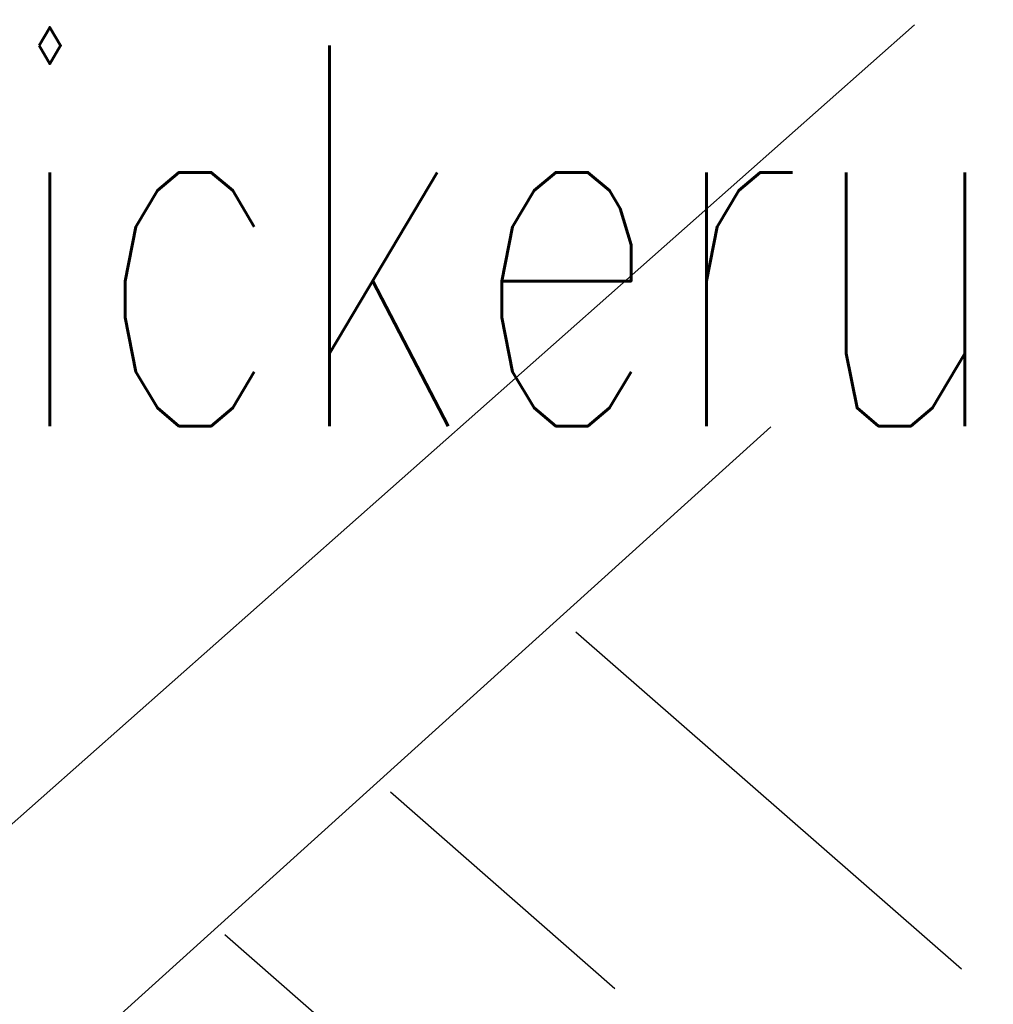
# Model space of a CAD drawing. Extents: x 3409653 to 3410193, y 5788342 to 5789000.
# Tile 54 of 79: x 3409842.98 to 3409848.1, y 5788884.14 to 5788889.32. Entities that reach past the tile are written whole.
import ezdxf

# ---------------------------------------------------------------- set-up
doc = ezdxf.new("R2010")
doc.units = 0
doc.header["$MEASUREMENT"] = 0
doc.linetypes.add('LINIENART0', pattern=[0])
doc.layers.add('Schnitt_Ablauf_Mulde', color=7, linetype='Continuous')
doc.styles.add('SIMPLEX', font='simplex')

msp = doc.modelspace()

# ---------------------------------------------------------------- linework, layer by layer
at = {"layer": 'Schnitt_Ablauf_Mulde', "color": 144, "linetype": 'LINIENART0'}
for p, q in [((3409834.63184, 5788877.73694), (3409847.6894, 5788889.2897)), ((3409834.63184, 5788877.73694), (3409847.6894, 5788889.2897)), ((3409836.36578, 5788877.63434), (3409846.93358, 5788887.17614)), ((3409836.36578, 5788877.63434), (3409846.93358, 5788887.17614)), ((3409845.90758, 5788886.09884), (3409847.93564, 5788884.32728)), ((3409845.90758, 5788886.09884), (3409847.93564, 5788884.32728)), ((3409844.93288, 5788885.25752), (3409846.11278, 5788884.22468)), ((3409844.93288, 5788885.25752), (3409846.11278, 5788884.22468)), ((3409844.06078, 5788884.50854), (3409846.08884, 5788882.73698)), ((3409844.06078, 5788884.50854), (3409846.08884, 5788882.73698))]:
    msp.add_line(p, q, dxfattribs=at)

# ---------------------------------------------------------------- texts
at = {"layer": 'Schnitt_Ablauf_Mulde', "color": 144, "linetype": 'LINIENART0', "style": 'SIMPLEX', "width": 0.66046}
msp.add_text('Beispielhafte Darstellung++der Muldenversickerung', height=2, dxfattribs=at).set_placement((3409804.702, 5788887.181))
msp.add_text('Beispielhafte Darstellung++der Muldenversickerung', height=2, dxfattribs=at).set_placement((3409804.702, 5788887.181))

doc.saveas('drawing.dxf')
